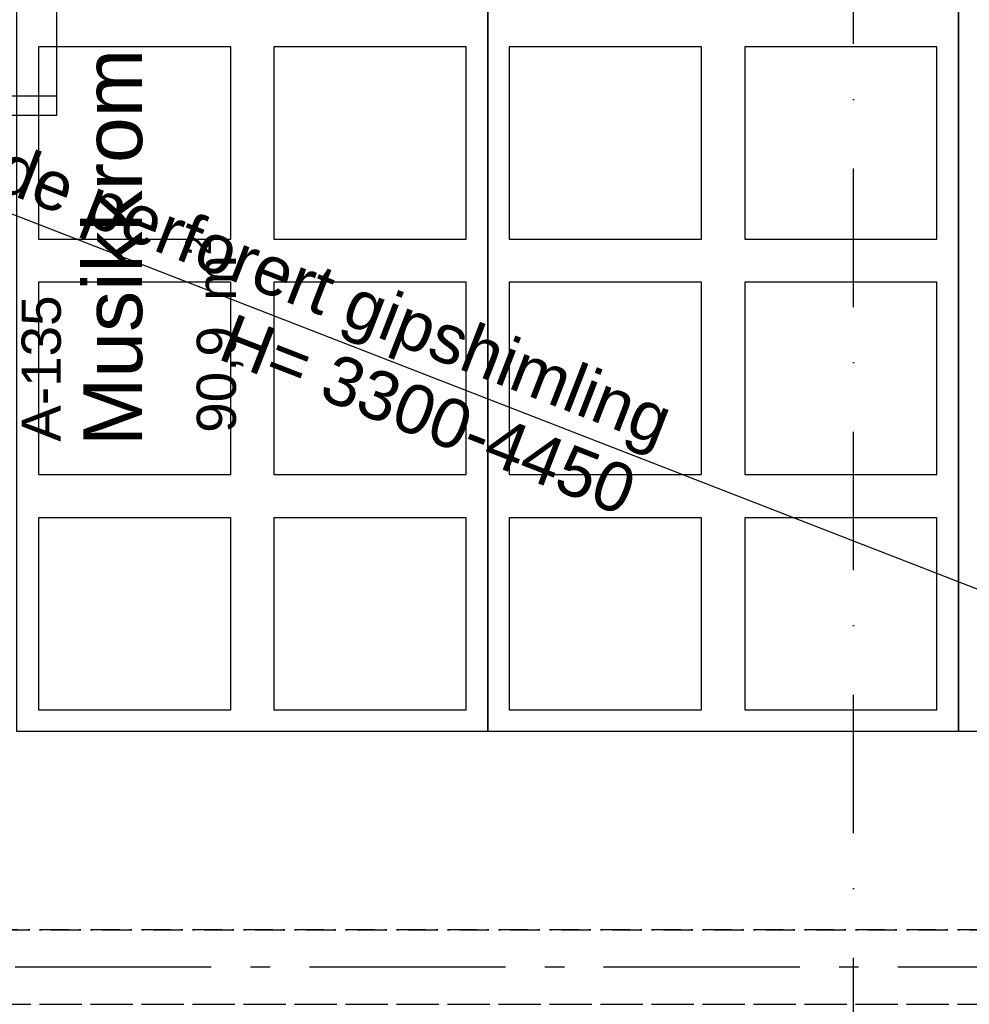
# Model space of a CAD drawing. Header units: millimetres. Extents: x -173281 to 144469, y -85977 to 83288.
# Tile 73 of 88: x -73499 to -71078, y -35512 to -33003. Entities that reach past the tile are written whole.
import ezdxf
from ezdxf.enums import TextEntityAlignment as Align

# ---------------------------------------------------------------- set-up
doc = ezdxf.new("R2010")
doc.units = ezdxf.units.MM
doc.header["$LTSCALE"] = 0.5
doc.header["$MEASUREMENT"] = 0
for name, pattern in [('Akselinje', [1500, 1000, -200, 100, -200]), ('Over snittplan', [260, 150, -50, 10, -50]), ('PLINE', [0]), ('Prikk & stiplet', [1340.555525, 705.555534, -352.777767, 0, -282.222223])]:
    doc.linetypes.add(name, pattern=pattern)
for name, color, linetype in [('256- Faste himlinger og overflatebehandling', 7, 'Continuous'), ('256- Faste himlinger og overflatebehandling(Nye konstruksjoner)', 7, 'Continuous'), ('68-- Inventar (løst)(Nye konstruksjoner)', 7, 'Continuous'), ('82-- Modullinjer', 7, 'Continuous'), ('852- Snittmarkør', 7, 'Continuous'), ('862- M___Nettoareal(Nye konstruksjoner)', 7, 'Continuous'), ('862- M___Nettoareal(Tekst)(Nye konstruksjoner)', 7, 'Continuous')]:
    doc.layers.add(name, color=color, linetype=linetype)
doc.styles.add('GENERATED_STYLE_1', font='arial.ttf')
doc.styles.add('GENERATED_STYLE_2', font='arial.ttf')

# ---------------------------------------------------------------- blocks, each defined once
blk = doc.blocks.new('Musikkrom_A-135_1', base_point=(-73219, -33558.4))
at = {"layer": '862- M___Nettoareal(Tekst)(Nye konstruksjoner)', "insert": (-73076.8, -34055.6), "char_height": 100, "attachment_point": 1, "rotation": 90, "style": 'GENERATED_STYLE_1'}
blk.add_mtext('\\A1;{\\pql;\\pt0,12050;\\fArial|b0|i0|c0|p0;\\W1.000000;90,9\\fArial|b0|i0|c0|p0;\\W1.000000;\\A1{\\H.66x;\\S^  ;}\\fArial|b0|i0|c0|p0;\\W1.000000; m\\fArial|b0|i0|c0|p0;\\W1.000000;\\A1{\\H.66x;\\S2^  ;}}', dxfattribs=at)
at = {"layer": '862- M___Nettoareal(Tekst)(Nye konstruksjoner)', "style": 'GENERATED_STYLE_1'}
for tag, height, p in [('DUMMY_862', 150, (-73336.8, -33061.2)), ('ROOM_NAME', 150, (-73336.8, -34089.8)), ('DUMMY_861', 100, (-73494, -33689.6)), ('ROOM_NUMBER', 100, (-73494, -34078.4)), ('DUMMY_863', 100, (-73101.1, -34055.6))]:
    blk.add_attdef(tag, text='', height=height, rotation=90, dxfattribs=at).set_placement(p, align=Align.TOP_LEFT)
blk = doc.blocks.new('Skolestol[160]', base_point=(-73805.3, -32837.1))
at = {"layer": '68-- Inventar (løst)(Nye konstruksjoner)', "linetype": 'PLINE'}
blk.add_line((-73805.3, -33197.1), (-73405.3, -33197.1), dxfattribs=at)
at = {"layer": '68-- Inventar (løst)(Nye konstruksjoner)', "linetype": 'PLINE', "flags": 128}
blk.add_lwpolyline([(-73805.3, -32837.1), (-73405.3, -32837.1), (-73405.3, -33247.1), (-73805.3, -33247.1)], close=True, dxfattribs=at)
blk = doc.blocks.new('Standard grid marker[177]', base_point=(20939.5, -35416.9))
at = {"layer": '82-- Modullinjer', "linetype": 'Akselinje'}
blk.add_line((20739.5, -35416.9), (-81321.3, -35416.9), dxfattribs=at)
at = {"layer": '82-- Modullinjer', "style": 'GENERATED_STYLE_2'}
for tag, p in [('AC_MarkerText_1_1', (-81898.8, -35456.9)), ('AC_MarkerText_1_0', (21062, -35456.9))]:
    blk.add_attdef(tag, text='', height=175, rotation=90, dxfattribs=at).set_placement(p, align=Align.TOP_CENTER)

msp = doc.modelspace()

# ---------------------------------------------------------------- linework, layer by layer
at = {"layer": '256- Faste himlinger og overflatebehandling', "linetype": 'Over snittplan'}
for p, q in [((-77578.2, -35321.9), (-64978.2, -35321.9)), ((-77578.2, -35511.9), (-65168.2, -35511.9))]:
    msp.add_line(p, q, dxfattribs=at)
at = {"layer": '256- Faste himlinger og overflatebehandling(Nye konstruksjoner)', "linetype": 'PLINE'}
msp.add_line((-68823.2, -35321.9), (-77605.7, -31911.9), dxfattribs=at)
for points in [[(-72305.9, -32416.9), (-72305.9, -34816.9), (-73505.9, -34816.9), (-73505.9, -32416.9)], [(-71105.9, -32416.9), (-71105.9, -34816.9), (-72305.9, -34816.9), (-72305.9, -32416.9)], [(-69905.9, -32416.9), (-69905.9, -34816.9), (-71105.9, -34816.9), (-71105.9, -32416.9)], [(-72960.9, -33071.9), (-73450.9, -33071.9), (-73450.9, -33561.9), (-72960.9, -33561.9)], [(-72360.9, -33071.9), (-72850.9, -33071.9), (-72850.9, -33561.9), (-72360.9, -33561.9)], [(-71760.9, -33071.9), (-72250.9, -33071.9), (-72250.9, -33561.9), (-71760.9, -33561.9)], [(-71160.9, -33071.9), (-71650.9, -33071.9), (-71650.9, -33561.9), (-71160.9, -33561.9)], [(-72960.9, -33671.9), (-73450.9, -33671.9), (-73450.9, -34161.9), (-72960.9, -34161.9)], [(-72360.9, -33671.9), (-72850.9, -33671.9), (-72850.9, -34161.9), (-72360.9, -34161.9)], [(-71760.9, -33671.9), (-72250.9, -33671.9), (-72250.9, -34161.9), (-71760.9, -34161.9)], [(-71160.9, -33671.9), (-71650.9, -33671.9), (-71650.9, -34161.9), (-71160.9, -34161.9)], [(-72960.9, -34271.9), (-73450.9, -34271.9), (-73450.9, -34761.9), (-72960.9, -34761.9)], [(-72360.9, -34271.9), (-72850.9, -34271.9), (-72850.9, -34761.9), (-72360.9, -34761.9)], [(-71760.9, -34271.9), (-72250.9, -34271.9), (-72250.9, -34761.9), (-71760.9, -34761.9)], [(-71160.9, -34271.9), (-71650.9, -34271.9), (-71650.9, -34761.9), (-71160.9, -34761.9)]]:
    msp.add_lwpolyline(points, close=True, dxfattribs=at)
at = {"layer": '256- Faste himlinger og overflatebehandling(Nye konstruksjoner)', "linetype": 'Over snittplan', "flags": 128}
for points in [[(-68823.2, -35321.9), (-77605.7, -35321.9)], [(-77605.7, -35511.9), (-68823.2, -35511.9)]]:
    msp.add_lwpolyline(points, dxfattribs=at)
at = {"layer": '852- Snittmarkør', "linetype": 'Prikk & stiplet'}
msp.add_line((-71373.2, -49153.9), (-71373.2, 6068), dxfattribs=at)

# ---------------------------------------------------------------- block references
at = {"layer": '68-- Inventar (løst)(Nye konstruksjoner)', "linetype": 'PLINE'}
msp.add_blockref('Skolestol[160]', (-73805.3, -32837.1), dxfattribs=at)
at = {"layer": '82-- Modullinjer', "linetype": 'PLINE'}
msp.add_blockref('Standard grid marker[177]', (20939.5, -35416.9), dxfattribs=at)
at = {"layer": '862- M___Nettoareal(Nye konstruksjoner)', "linetype": 'Continuous'}
ref = msp.add_blockref('Musikkrom_A-135_1', (-73219, -33558.4), dxfattribs=at)
ref.add_attrib('ROOM_NAME', 'Musikkrom', dxfattribs={"layer": '862- M___Nettoareal(Tekst)(Nye konstruksjoner)', "color": 7, "height": 150, "rotation": 90, "style": 'GENERATED_STYLE_1'}).set_placement((-73336.8, -34089.8), align=Align.TOP_LEFT)
ref.add_attrib('ROOM_NUMBER', 'A-135', dxfattribs={"layer": '862- M___Nettoareal(Tekst)(Nye konstruksjoner)', "color": 7, "height": 100, "rotation": 90, "style": 'GENERATED_STYLE_1'}).set_placement((-73494, -34078.4), align=Align.TOP_LEFT)

# ---------------------------------------------------------------- texts
at = {"layer": '256- Faste himlinger og overflatebehandling(Nye konstruksjoner)', "linetype": 'Continuous', "char_height": 125, "rotation": 338.7802, "style": 'GENERATED_STYLE_1'}
for s, insert, attachment_point in [('\\A1;{\\pql;\\fArial|b0|i0|c0|p0;\\W1.000000;Skråande\\fArial|b0|i0|c0|p0;\\W1.000000; perforert gipshimling}', (-74040.2, -33114.1), 1), ('\\A1;{\\pql;\\fArial|b0|i0|c0|p0;\\W1.000000;H= 3300-\\fArial|b0|i0|c0|p0;\\W1.000000;4450}', (-72999.1, -33867.6), 7)]:
    msp.add_mtext(s, dxfattribs=dict(at, insert=insert, attachment_point=attachment_point))

doc.saveas('drawing.dxf')
